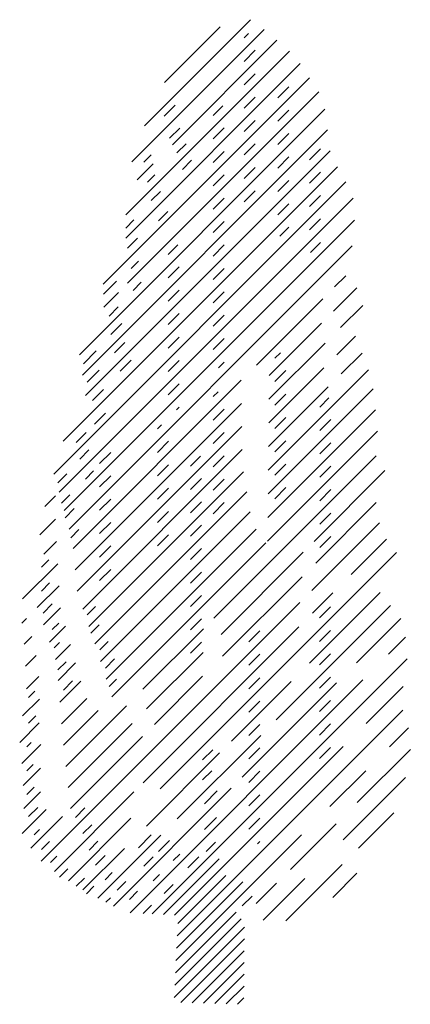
# Model space of a CAD drawing. Extents: x -3.3 to 3.8, y 0 to 17.8.
import ezdxf

# ---------------------------------------------------------------- set-up
doc = ezdxf.new("R2010")
doc.units = 0
doc.header["$MEASUREMENT"] = 0
doc.layers.get('0').update_dxf_attribs({"linetype": 'CONTINUOUS'})

msp = doc.modelspace()

# ---------------------------------------------------------------- linework, layer by layer
for p, q in [((-1.069, 15.901), (0.856, 17.826)), ((0.302, 17.697), (-0.707, 16.688)), ((1.104, 17.651), (-1.299, 15.248)), ((0.816, 17.574), (0.737, 17.495)), ((-0.562, 15.561), (1.331, 17.453)), ((1.559, 17.256), (-1.408, 14.29)), ((0.737, 17.071), (0.937, 17.271)), ((-1.405, 13.869), (1.756, 17.03)), ((0.937, 16.847), (0.737, 16.647)), ((1.924, 16.773), (-1.819, 13.03)), ((1.549, 16.611), (1.349, 16.411)), ((-1.375, 13.05), (2.091, 16.516)), ((0.737, 16.223), (0.937, 16.423)), ((-0.713, 16.077), (-0.513, 16.277)), ((0.353, 16.263), (0.179, 16.088)), ((2.201, 16.202), (-2.247, 11.753)), ((1.349, 15.986), (1.549, 16.186)), ((0.937, 15.998), (0.737, 15.798)), ((-2.192, 11.384), (2.25, 15.827)), ((-0.613, 15.678), (-0.43, 15.861)), ((0.179, 15.664), (0.379, 15.864)), ((1.549, 15.762), (1.349, 15.562)), ((-0.48, 15.413), (-0.314, 15.579)), ((0.737, 15.374), (0.937, 15.574)), ((2.3, 15.452), (-2.139, 11.013)), ((-1.078, 15.246), (-0.945, 15.379)), ((0.379, 15.44), (0.179, 15.24)), ((2.123, 15.487), (1.923, 15.287)), ((-1.199, 14.923), (-0.91, 15.212)), ((-0.38, 15.113), (-0.214, 15.28)), ((1.349, 15.138), (1.549, 15.338)), ((-2.543, 10.185), (2.433, 15.161)), ((-1.012, 14.881), (-0.879, 15.014)), ((0.179, 14.816), (0.379, 15.016)), ((0.937, 15.15), (0.737, 14.95)), ((1.923, 14.863), (2.123, 15.063)), ((2.581, 14.885), (-2.713, 9.59)), ((1.549, 14.914), (1.349, 14.714)), ((-0.945, 14.549), (-0.779, 14.715)), ((0.737, 14.526), (0.937, 14.726)), ((2.123, 14.639), (1.923, 14.439)), ((-2.613, 9.266), (2.713, 14.592)), ((0.379, 14.591), (0.179, 14.391)), ((1.349, 14.289), (1.549, 14.489)), ((-0.812, 14.183), (-0.646, 14.349)), ((2.739, 14.194), (-2.525, 8.93)), ((-1.41, 14.05), (-1.261, 14.2)), ((0.179, 13.967), (0.379, 14.167)), ((1.923, 14.015), (2.123, 14.215)), ((1.549, 14.065), (1.387, 13.903)), ((-1.377, 13.685), (-1.194, 13.867)), ((-0.465, 13.748), (-0.641, 13.572)), ((0.379, 13.743), (0.179, 13.543)), ((2.123, 13.79), (1.942, 13.609)), ((-2.437, 8.594), (2.699, 13.73)), ((-1.311, 13.319), (-1.178, 13.452)), ((-0.641, 13.148), (-0.441, 13.348)), ((0.179, 13.119), (0.379, 13.319)), ((-1.809, 12.854), (-1.577, 13.086)), ((-1.277, 12.92), (-1.128, 13.07)), ((2.58, 13.186), (2.379, 12.986)), ((-1.808, 12.617), (-1.541, 12.884)), ((-0.441, 12.924), (-0.641, 12.724)), ((0.379, 12.894), (0.179, 12.694)), ((2.358, 12.541), (2.784, 12.966)), ((2.163, 12.77), (0.96, 11.567)), ((-1.709, 12.455), (-1.543, 12.621)), ((-0.641, 12.299), (-0.441, 12.499)), ((2.889, 12.647), (2.488, 12.246)), ((-1.676, 12.123), (-1.477, 12.322)), ((0.179, 12.27), (0.379, 12.47)), ((1.193, 11.375), (2.142, 12.325)), ((-1.61, 11.79), (-1.427, 11.973)), ((-0.441, 12.075), (-0.641, 11.875)), ((0.379, 12.046), (0.179, 11.846)), ((2.205, 11.963), (1.188, 10.946)), ((2.417, 11.751), (2.755, 12.089)), ((-2.175, 11.591), (-1.942, 11.824)), ((1.296, 11.691), (1.396, 11.79)), ((2.876, 11.785), (2.496, 11.406)), ((-1.51, 11.458), (-1.311, 11.657)), ((-0.641, 11.451), (-0.441, 11.651)), ((0.274, 11.517), (0.379, 11.622)), ((-2.108, 11.259), (-1.892, 11.475)), ((1.176, 9.661), (2.996, 11.481)), ((1.184, 10.518), (2.185, 11.518)), ((1.496, 11.467), (1.296, 11.267)), ((0.687, 11.293), (-2.363, 8.244)), ((-2.009, 10.926), (-1.809, 11.126)), ((-0.441, 11.227), (-0.641, 11.027)), ((0.265, 11.084), (0.176, 10.995)), ((3.077, 11.138), (1.171, 9.232)), ((2.264, 11.173), (1.18, 10.09)), ((1.296, 10.842), (1.496, 11.042)), ((2.108, 10.806), (2.275, 10.972)), ((-2.325, 7.857), (0.691, 10.873)), ((-0.49, 10.753), (-0.441, 10.802)), ((0.176, 10.57), (0.376, 10.77)), ((1.167, 8.804), (3.118, 10.755)), ((-1.975, 10.494), (-1.776, 10.694)), ((1.496, 10.618), (1.296, 10.418)), ((2.308, 10.582), (2.108, 10.382)), ((0.695, 10.454), (-2.288, 7.47)), ((-0.833, 10.41), (-0.759, 10.484)), ((3.157, 10.369), (1.163, 8.376)), ((-2.308, 10.162), (-2.125, 10.345)), ((-0.633, 10.185), (-0.833, 9.985)), ((0.376, 10.346), (0.176, 10.146)), ((1.296, 9.994), (1.496, 10.194)), ((-2.241, 9.863), (-2.075, 10.029)), ((-2.189, 7.145), (0.7, 10.034)), ((2.108, 9.957), (2.308, 10.157)), ((-1.682, 9.985), (-1.882, 9.785)), ((-0.056, 9.914), (-0.233, 9.737)), ((0.176, 9.722), (0.376, 9.922)), ((0.191, 6.979), (3.131, 9.919)), ((-2.141, 9.497), (-1.992, 9.647)), ((-0.833, 9.561), (-0.633, 9.761)), ((1.496, 9.77), (1.296, 9.57)), ((3.289, 9.653), (2.008, 8.372)), ((2.308, 9.733), (2.108, 9.533)), ((-2.64, 9.431), (-2.474, 9.597)), ((0.724, 9.634), (-2.079, 6.83)), ((-1.882, 9.361), (-1.682, 9.561)), ((-0.233, 9.313), (-0.033, 9.513)), ((0.376, 9.498), (0.176, 9.298)), ((-0.633, 9.337), (-0.833, 9.137)), ((1.296, 9.145), (1.496, 9.345)), ((2.108, 9.109), (2.308, 9.309)), ((-2.877, 9.003), (-2.685, 9.194)), ((-2.573, 9.065), (-2.424, 9.215)), ((-1.97, 6.515), (0.785, 9.27)), ((-1.682, 9.137), (-1.882, 8.937)), ((-2.507, 8.8), (-2.341, 8.966)), ((-0.033, 9.089), (-0.233, 8.889)), ((0.176, 8.873), (0.376, 9.073)), ((2.037, 7.977), (3.135, 9.075)), ((-2.682, 8.773), (-2.967, 8.488)), ((0.845, 8.906), (-1.864, 6.197)), ((-0.833, 8.713), (-0.633, 8.913)), ((2.308, 8.885), (2.108, 8.685)), ((-2.407, 8.434), (-2.258, 8.584)), ((-1.882, 8.512), (-1.682, 8.712)), ((-1.761, 5.876), (0.957, 8.593)), ((-0.233, 8.465), (-0.033, 8.665)), ((3.19, 8.705), (1.967, 7.482)), ((-0.633, 8.488), (-0.833, 8.288)), ((2.108, 8.26), (2.308, 8.46)), ((2.678, 7.769), (3.321, 8.412)), ((-2.891, 8.14), (-2.662, 8.369)), ((-1.682, 8.288), (-1.882, 8.088)), ((1.129, 8.342), (-1.658, 5.554)), ((-0.033, 8.24), (-0.233, 8.04)), ((-2.939, 7.902), (-2.806, 8.035)), ((3.5, 8.167), (-0.782, 3.885)), ((1.809, 8.173), (0.322, 6.686)), ((-2.639, 7.967), (-3.28, 7.327)), ((-1.882, 7.664), (-1.682, 7.864)), ((-0.233, 7.616), (-0.033, 7.816)), ((0.348, 6.288), (1.788, 7.728)), ((-3.012, 7.171), (-2.616, 7.566)), ((-2.939, 7.47), (-2.789, 7.62)), ((-0.033, 7.392), (-0.233, 7.192)), ((1.922, 6.165), (3.204, 7.446)), ((1.98, 7.071), (2.345, 7.436)), ((1.751, 7.266), (-2.942, 2.573)), ((-2.906, 7.072), (-2.74, 7.238)), ((-2.593, 7.165), (-2.902, 6.856)), ((-2.108, 7.038), (-1.959, 7.188)), ((3.392, 7.21), (1.32, 5.139)), ((2.304, 7.183), (2.104, 6.983)), ((-3.293, 6.89), (-3.208, 6.975)), ((-0.233, 6.767), (-0.033, 6.967)), ((2.778, 6.173), (3.58, 6.974)), ((-2.792, 6.542), (-2.501, 6.833)), ((-2.74, 6.772), (-2.623, 6.889)), ((-2.042, 6.706), (-1.892, 6.856)), ((-1.099, 5.69), (0.001, 6.789)), ((-1.094, 3.997), (1.731, 6.822)), ((-3.112, 6.646), (-3.249, 6.509)), ((1.022, 6.749), (0.822, 6.549)), ((2.104, 6.559), (2.304, 6.759)), ((3.663, 6.633), (3.356, 6.326)), ((-2.706, 6.44), (-2.607, 6.54)), ((-2.409, 6.501), (-2.682, 6.228)), ((-1.876, 6.407), (-1.726, 6.556)), ((-0.033, 6.543), (-0.233, 6.343)), ((-3.225, 6.109), (-3.033, 6.301)), ((-0.006, 6.358), (-1.03, 5.334)), ((0.822, 6.125), (1.022, 6.325)), ((2.304, 6.335), (2.104, 6.135)), ((-2.64, 6.041), (-2.49, 6.191)), ((-2.636, 5.85), (-2.317, 6.169)), ((-1.776, 6.075), (-1.61, 6.241)), ((-0.927, 1.618), (3.697, 6.243)), ((-2.987, 5.923), (-3.209, 5.701)), ((-0.886, 5.054), (-0.014, 5.926)), ((1.022, 5.901), (0.822, 5.701)), ((2.104, 5.711), (2.304, 5.911)), ((-2.225, 5.836), (-2.604, 5.457)), ((-2.54, 5.676), (-2.374, 5.842)), ((-1.709, 5.742), (-1.577, 5.875)), ((2.891, 5.861), (-1.331, 1.639)), ((0.51, 4.753), (1.59, 5.832)), ((0.702, 4.096), (2.413, 5.807)), ((3.622, 5.743), (2.95, 5.071)), ((-3.172, 5.543), (-3.055, 5.659)), ((-3.278, 5.207), (-2.974, 5.511)), ((-2.572, 5.065), (-2.115, 5.522)), ((-2.494, 4.294), (-1.396, 5.392)), ((0.822, 5.276), (1.022, 5.476)), ((2.304, 5.486), (2.104, 5.286)), ((-3.172, 5.078), (-3.039, 5.211)), ((-1.909, 5.304), (-2.535, 4.677)), ((-0.474, 1.223), (3.613, 5.31)), ((-2.978, 5.083), (-3.332, 4.729)), ((-1.293, 5.071), (-2.452, 3.911)), ((1.022, 5.052), (0.822, 4.852)), ((2.104, 4.862), (2.304, 5.062)), ((-2.411, 3.529), (-1.105, 4.834)), ((1.038, 4.856), (-0.474, 3.344)), ((3.718, 4.991), (3.374, 4.647)), ((-3.294, 4.343), (-2.948, 4.688)), ((-3.205, 4.646), (-3.122, 4.729)), ((2.534, 4.656), (-0.524, 1.598)), ((-1.035, 3.207), (0.294, 4.536)), ((-0.015, 4.413), (0.168, 4.596)), ((0.822, 4.428), (1.022, 4.628)), ((2.304, 4.638), (2.104, 4.438)), ((2.788, 3.637), (3.752, 4.6)), ((-3.205, 4.214), (-3.089, 4.33)), ((-3.268, 3.945), (-2.952, 4.26)), ((-0.015, 4.048), (0.151, 4.214)), ((1.022, 4.204), (0.822, 4.004)), ((2.942, 4.215), (2.294, 3.567)), ((3.666, 4.09), (2.535, 2.96)), ((-3.257, 3.531), (-2.956, 3.832)), ((-3.205, 3.782), (-3.072, 3.915)), ((-2.702, 2.389), (-1.26, 3.831)), ((-1.633, 1.761), (0.502, 3.896)), ((0.019, 3.616), (0.251, 3.848)), ((0.822, 3.579), (1.022, 3.779)), ((-2.851, 3.513), (-3.286, 3.078)), ((-3.172, 3.383), (-3.005, 3.549)), ((-2.322, 3.368), (-2.148, 3.543)), ((2.814, 2.814), (3.45, 3.45)), ((-3.131, 2.809), (-2.553, 3.386)), ((-1.314, 3.353), (-2.444, 2.222)), ((-2.184, 3.075), (-2.025, 3.233)), ((0.019, 3.15), (0.235, 3.366)), ((1.022, 3.355), (0.822, 3.155)), ((1.576, 2.424), (2.406, 3.255)), ((-3.072, 3.051), (-2.972, 3.15)), ((-0.773, 3.045), (-1.916, 1.903)), ((-1.178, 2.818), (-0.945, 3.051)), ((1.779, 3.052), (-0.498, 0.775)), ((-2.939, 2.785), (-2.789, 2.934)), ((-2.073, 2.777), (-1.914, 2.935)), ((-0.812, 2.752), (-0.613, 2.951)), ((0.052, 2.752), (0.218, 2.918)), ((0.981, 2.89), (1.022, 2.931)), ((-2.187, 2.056), (-1.434, 2.808)), ((-1.955, 2.505), (-1.782, 2.677)), ((-0.546, 2.585), (-0.43, 2.702)), ((-2.773, 2.552), (-2.657, 2.668)), ((-1.078, 2.486), (-0.912, 2.652)), ((0.285, 2.618), (-0.725, 1.608)), ((-0.281, 2.452), (-0.081, 2.652)), ((1.492, 1.492), (2.515, 2.515)), ((-2.607, 2.286), (-2.457, 2.436)), ((-1.784, 2.236), (-1.652, 2.368)), ((-0.912, 2.22), (-0.796, 2.336)), ((2.784, 2.36), (2.345, 1.92)), ((-2.308, 2.12), (-2.158, 2.27)), ((-1.562, 2.047), (-1.404, 2.205)), ((-0.713, 1.987), (-0.546, 2.153)), ((0.713, 2.198), (-0.486, 0.999)), ((-0.463, 1.447), (0.408, 2.317)), ((0.958, 1.807), (1.326, 2.175)), ((1.838, 2.262), (1.081, 1.506)), ((-2.122, 1.986), (-1.988, 2.12)), ((-1.341, 1.883), (-1.195, 2.029)), ((-1.768, 1.831), (-1.688, 1.91)), ((0.702, 1.763), (0.882, 1.943)), ((-1.094, 1.627), (-0.94, 1.781)), ((-0.509, 0.551), (0.593, 1.654)), ((-0.521, 0.327), (0.684, 1.532)), ((0.743, 1.379), (-0.533, 0.104)), ((0.742, 1.166), (-0.412, 0.013)), ((-0.206, 0.006), (0.74, 0.952)), ((0, 0), (0.739, 0.739)), ((0.738, 0.526), (0.206, -0.006)), ((0.736, 0.312), (0.412, -0.013)), ((0.618, -0.019), (0.735, 0.099))]:
    msp.add_line(p, q)

doc.saveas('drawing.dxf')
